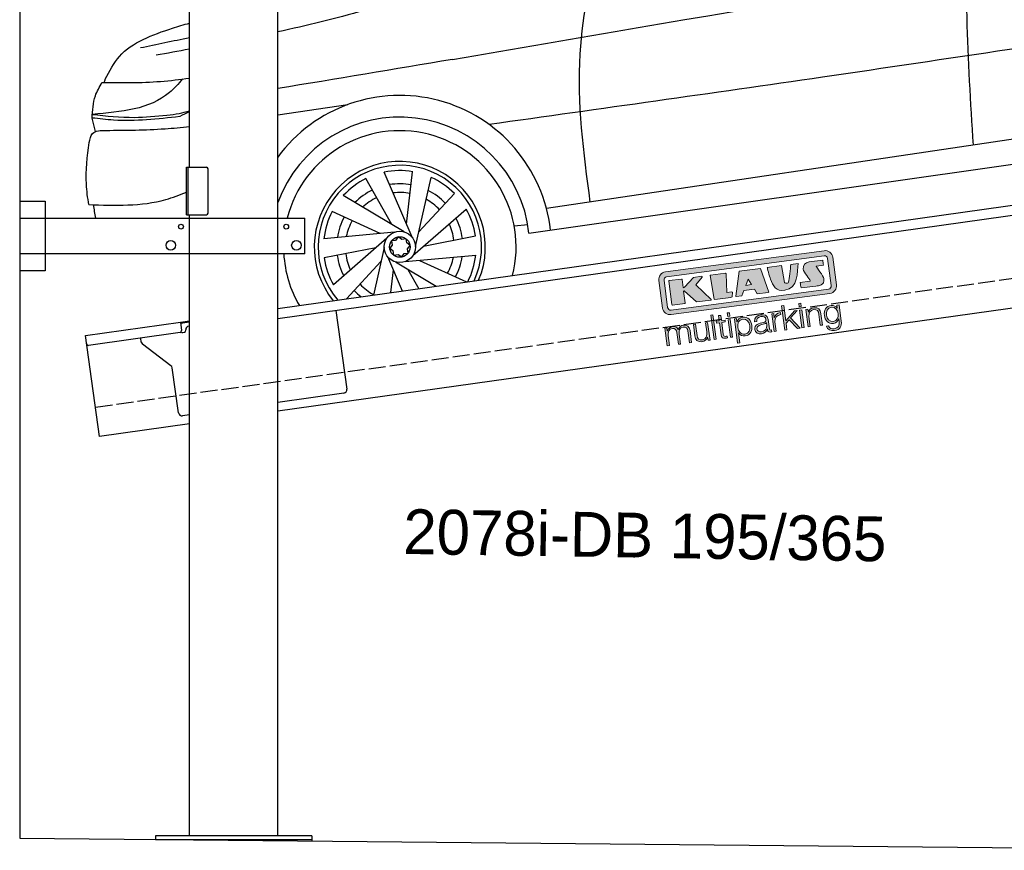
# Model space of a CAD drawing. Extents: x 524 to 6324, y 115 to 5890.
# Tile 1 of 3: x 524 to 3424, y 254 to 2701. Entities that reach past the tile are written whole.
import ezdxf

# ---------------------------------------------------------------- set-up
doc = ezdxf.new("R2010")
doc.units = 0
doc.header["$LTSCALE"] = 10
doc.header["$MEASUREMENT"] = 0
doc.linetypes.add('GEN3', pattern=[6.25, 5, -1.25])
doc.layers.get('0').update_dxf_attribs({"linetype": 'CONTINUOUS'})
doc.layers.add('3', color=6, linetype='GEN3')
doc.layers.add('CAR', color=1, linetype='CONTINUOUS')
doc.layers.add('AM_0', color=7, linetype='CONTINUOUS', lineweight=30)
doc.layers.add('Logo', color=7, linetype='CONTINUOUS', lineweight=25)

# ---------------------------------------------------------------- blocks, each defined once
blk = doc.blocks.new('KLAUS')
at = {"layer": 'Logo'}
h = blk.add_hatch(color=8, dxfattribs=at)
h.dxf.hatch_style = 2
edge = h.paths.add_edge_path()
edge.add_spline(control_points=[(3.6, 29.09), (2.88, 29.09), (2.3, 28.51), (2.3, 27.8), (2.3, 27.8), (2.3, 16.11), (2.3, 16.11), (2.3, 15.39), (2.88, 14.81), (3.6, 14.81), (3.6, 14.81), (71.16, 14.81), (71.16, 14.81), (71.88, 14.81), (72.46, 15.39), (72.46, 16.11), (72.46, 16.11), (72.46, 27.8), (72.46, 27.8), (72.46, 28.51), (71.88, 29.09), (71.16, 29.09), (71.16, 29.09), (3.6, 29.09), (3.6, 29.09), (3.6, 29.09), (3.6, 29.09), (3.6, 29.09)], knot_values=[0, 0, 0, 0, 1, 1, 1, 2, 2, 2, 3, 3, 3, 4, 4, 4, 5, 5, 5, 6, 6, 6, 7, 7, 7, 8, 8, 8, 9, 9, 9, 9], degree=3, periodic=0)
edge = h.paths.add_edge_path()
edge.add_spline(control_points=[(3.35, 31.23), (3.35, 31.23), (71.47, 31.23), (71.47, 31.23), (73.26, 31.23), (74.71, 29.77), (74.71, 27.99), (74.71, 27.99), (74.71, 16.17), (74.71, 16.17), (74.71, 14.38), (73.26, 12.93), (71.47, 12.93), (71.47, 12.93), (3.35, 12.93), (3.35, 12.93), (1.56, 12.93), (0.11, 14.38), (0.11, 16.17), (0.11, 16.17), (0.11, 27.99), (0.11, 27.99), (0.11, 29.77), (1.56, 31.23), (3.35, 31.23), (3.35, 31.23), (3.35, 31.23), (3.35, 31.23)], knot_values=[0, 0, 0, 0, 1, 1, 1, 2, 2, 2, 3, 3, 3, 4, 4, 4, 5, 5, 5, 6, 6, 6, 7, 7, 7, 8, 8, 8, 9, 9, 9, 9], degree=3, periodic=0)
h = blk.add_hatch(color=8, dxfattribs=at)
h.dxf.hatch_style = 2
edge = h.paths.add_edge_path()
edge.add_spline(control_points=[(4.5, 27.33), (4.5, 27.33), (9.7, 27.33), (9.7, 27.33), (9.84, 27.33), (9.96, 27.22), (9.96, 27.08), (9.96, 27.08), (9.96, 23.69), (9.96, 23.69), (9.96, 23.69), (9.94, 23.64), (10.04, 23.59), (10.14, 23.53), (10.2, 23.57), (10.2, 23.57), (10.2, 23.57), (10.51, 23.75), (10.51, 23.75), (10.51, 23.75), (14.94, 27.33), (14.94, 27.33), (14.94, 27.33), (18.41, 27.33), (18.41, 27.33), (18.41, 27.33), (18.49, 27.33), (18.56, 27.2), (18.65, 27.04), (18.53, 26.91), (18.53, 26.91), (18.53, 26.91), (15.49, 24.11), (15.49, 24.11), (15.49, 24.11), (21.14, 17.06), (21.14, 17.06), (21.14, 17.06), (21.13, 16.91), (21.13, 16.91), (21.08, 16.84), (20.99, 16.82), (20.99, 16.82), (20.99, 16.82), (14.7, 16.82), (14.7, 16.82), (14.7, 16.82), (10.26, 22.17), (10.26, 22.17), (10.26, 22.17), (10.19, 22.24), (10.08, 22.21), (9.97, 22.18), (9.96, 22.11), (9.96, 22.11), (9.96, 22.11), (9.96, 17.08), (9.96, 17.08), (9.96, 16.94), (9.84, 16.82), (9.7, 16.82), (9.7, 16.82), (4.5, 16.82), (4.5, 16.82), (4.36, 16.82), (4.25, 16.94), (4.25, 17.08), (4.25, 17.08), (4.25, 27.08), (4.25, 27.08), (4.25, 27.22), (4.36, 27.33), (4.5, 27.33), (4.5, 27.33), (4.5, 27.33), (4.5, 27.33)], knot_values=[0, 0, 0, 0, 1, 1, 1, 2, 2, 2, 3, 3, 3, 4, 4, 4, 5, 5, 5, 6, 6, 6, 7, 7, 7, 8, 8, 8, 9, 9, 9, 10, 10, 10, 11, 11, 11, 12, 12, 12, 13, 13, 13, 14, 14, 14, 15, 15, 15, 16, 16, 16, 17, 17, 17, 18, 18, 18, 19, 19, 19, 20, 20, 20, 21, 21, 21, 22, 22, 22, 23, 23, 23, 24, 24, 24, 25, 25, 25, 25], degree=3, periodic=0)
h = blk.add_hatch(color=8, dxfattribs=at)
h.dxf.hatch_style = 2
h.paths.add_polyline_path([(22.42, 17.06), (21.97, 27.15), (22.24, 27.33), (28.55, 27.33), (28.86, 26.97), (28.01, 19.08), (30.26, 19.07), (30.44, 18.95), (30.08, 16.95), (29.49, 16.82), (22.6, 16.82)])
h = blk.add_hatch(color=8, dxfattribs=at)
h.paths.add_polyline_path([(36.52, 21.01), (38.93, 21.01), (37.87, 23.57)])
h.paths.add_polyline_path([(34.52, 27.33), (43.65, 27.33), (45.76, 16.94), (45.57, 16.82), (40.83, 16.82), (39.89, 18.95), (35.42, 18.95), (34.27, 16.82), (31.78, 16.82), (31.66, 17)])
h = blk.add_hatch(color=8, dxfattribs=at)
h.dxf.hatch_style = 2
edge = h.paths.add_edge_path()
edge.add_spline(control_points=[(52.69, 27.32), (52.69, 27.32), (52.88, 20.14), (52.88, 20.14), (53.01, 19.89), (53.2, 19.77), (53.43, 19.71), (53.91, 19.59), (54.43, 19.57), (54.64, 20.03), (55.23, 21.34), (56.27, 25.45), (56.6, 27.33), (56.6, 27.33), (59.77, 27.33), (59.77, 27.33), (58.77, 23.9), (58.56, 16.82), (52.63, 16.76), (48.72, 16.72), (48.01, 19.35), (47.27, 22.24), (46.89, 23.68), (46.54, 27.33), (46.54, 27.33), (46.54, 27.33), (52.69, 27.32), (52.69, 27.32), (52.69, 27.32), (52.69, 27.32), (52.69, 27.32)], knot_values=[0, 0, 0, 0, 1, 1, 1, 2, 2, 2, 3, 3, 3, 4, 4, 4, 5, 5, 5, 6, 6, 6, 7, 7, 7, 8, 8, 8, 9, 9, 9, 10, 10, 10, 10], degree=3, periodic=0)
h = blk.add_hatch(color=8, dxfattribs=at)
h.dxf.hatch_style = 2
edge = h.paths.add_edge_path()
edge.add_spline(control_points=[(64.46, 27.33), (64.46, 27.33), (70.31, 27.33), (70.31, 27.33), (70.31, 26.52), (70.31, 26.02), (70.31, 25.12), (70.31, 25.12), (67.3, 25.12), (67.3, 25.12), (67.24, 25.04), (67.25, 25.11), (67.25, 24.91), (67.25, 24.88), (69.73, 20.38), (69.73, 19.57), (69.73, 16.4), (67.22, 16.81), (65.9, 16.82), (65.9, 16.82), (59.59, 16.82), (59.59, 16.82), (59.59, 17.76), (59.59, 18.23), (59.59, 19.14), (59.59, 19.14), (63.75, 19.14), (63.75, 19.14), (63.82, 19.22), (63.81, 19.11), (63.81, 19.31), (63.81, 20.32), (61.58, 23.06), (61.58, 24.63), (61.58, 26.33), (62.83, 27.34), (64.46, 27.33), (64.46, 27.33), (64.46, 27.33), (64.46, 27.33)], knot_values=[0, 0, 0, 0, 1, 1, 1, 2, 2, 2, 3, 3, 3, 4, 4, 4, 5, 5, 5, 6, 6, 6, 7, 7, 7, 8, 8, 8, 9, 9, 9, 10, 10, 10, 11, 11, 11, 12, 12, 12, 13, 13, 13, 13], degree=3, periodic=0)
h = blk.add_hatch(color=30, dxfattribs=at)
h.dxf.hatch_style = 2
h.paths.add_polyline_path([(20.07, 0), (20.99, 0), (20.99, 10.45), (20.07, 10.45)])
h = blk.add_hatch(color=30, dxfattribs=at)
h.dxf.hatch_style = 2
edge = h.paths.add_edge_path()
edge.add_spline(control_points=[(24.22, 9.82), (24.22, 9.82), (23.3, 9.82), (23.3, 9.82), (23.3, 9.82), (23.3, 7.55), (23.3, 7.55), (23.3, 7.55), (21.98, 7.55), (21.98, 7.55), (21.98, 7.55), (21.98, 6.78), (21.98, 6.78), (21.98, 6.78), (23.3, 6.78), (23.3, 6.78), (23.3, 6.78), (23.3, 1.61), (23.3, 1.61), (23.28, 0.32), (23.71, -0.09), (24.94, -0.09), (25.22, -0.09), (25.48, -0.06), (25.76, -0.06), (25.76, -0.06), (25.76, 0.73), (25.76, 0.73), (25.5, 0.7), (25.23, 0.69), (24.97, 0.69), (24.31, 0.73), (24.22, 1.08), (24.22, 1.68), (24.22, 1.68), (24.22, 6.78), (24.22, 6.78), (24.22, 6.78), (25.76, 6.78), (25.76, 6.78), (25.76, 6.78), (25.76, 7.55), (25.76, 7.55), (25.76, 7.55), (24.22, 7.55), (24.22, 7.55), (24.22, 7.55), (24.22, 9.82), (24.22, 9.82), (24.22, 9.82), (24.22, 9.82), (24.22, 9.82)], knot_values=[0, 0, 0, 0, 1, 1, 1, 2, 2, 2, 3, 3, 3, 4, 4, 4, 5, 5, 5, 6, 6, 6, 7, 7, 7, 8, 8, 8, 9, 9, 9, 10, 10, 10, 11, 11, 11, 12, 12, 12, 13, 13, 13, 14, 14, 14, 15, 15, 15, 16, 16, 16, 17, 17, 17, 17], degree=3, periodic=0)
h = blk.add_hatch(color=30, dxfattribs=at)
h.paths.add_polyline_path([(27.1, 0), (28.03, 0), (28.03, 7.55), (27.1, 7.55)])
h.paths.add_polyline_path([(27.1, 8.98), (28.03, 8.98), (28.03, 10.45), (27.1, 10.45)])
h = blk.add_hatch(color=30, dxfattribs=at)
h.dxf.hatch_style = 2
h.paths.add_polyline_path([(50.4, 0), (51.32, 0), (51.32, 2.87), (52.82, 4.11), (55.8, 0), (56.96, 0), (53.52, 4.76), (56.74, 7.55), (55.51, 7.55), (51.32, 3.89), (51.32, 10.45), (50.4, 10.45)])
h = blk.add_hatch(color=30, dxfattribs=at)
h.paths.add_polyline_path([(57.74, 0), (58.66, 0), (58.66, 7.55), (57.74, 7.55)])
h.paths.add_polyline_path([(57.74, 8.98), (58.66, 8.98), (58.66, 10.45), (57.74, 10.45)])
h = blk.add_hatch(color=30, dxfattribs=at)
h.dxf.hatch_style = 2
edge = h.paths.add_edge_path()
edge.add_spline(control_points=[(0, 0), (0, 0), (0.92, 0), (0.92, 0), (0.92, 0), (0.92, 4.22), (0.92, 4.22), (0.94, 5.8), (1.58, 7), (3.18, 7), (4.35, 7), (4.77, 6.15), (4.76, 5.12), (4.76, 5.12), (4.76, 0), (4.76, 0), (4.76, 0), (5.68, 0), (5.68, 0), (5.68, 0), (5.68, 4.27), (5.68, 4.27), (5.68, 5.68), (6.14, 7), (7.73, 7), (9.05, 7), (9.52, 6.32), (9.52, 5.08), (9.52, 5.08), (9.52, 0), (9.52, 0), (9.52, 0), (10.44, 0), (10.44, 0), (10.44, 0), (10.44, 5.12), (10.44, 5.12), (10.44, 6.91), (9.59, 7.77), (7.94, 7.77), (6.94, 7.77), (5.99, 7.29), (5.54, 6.3), (5.26, 7.29), (4.36, 7.77), (3.37, 7.77), (2.17, 7.77), (1.38, 7.19), (0.89, 6.28), (0.89, 6.28), (0.85, 6.28), (0.85, 6.28), (0.85, 6.28), (0.85, 7.55), (0.85, 7.55), (0.85, 7.55), (0, 7.55), (0, 7.55), (0, 7.55), (0, 0), (0, 0), (0, 0), (0, 0), (0, 0)], knot_values=[0, 0, 0, 0, 1, 1, 1, 2, 2, 2, 3, 3, 3, 4, 4, 4, 5, 5, 5, 6, 6, 6, 7, 7, 7, 8, 8, 8, 9, 9, 9, 10, 10, 10, 11, 11, 11, 12, 12, 12, 13, 13, 13, 14, 14, 14, 15, 15, 15, 16, 16, 16, 17, 17, 17, 18, 18, 18, 19, 19, 19, 20, 20, 20, 21, 21, 21, 21], degree=3, periodic=0)
h = blk.add_hatch(color=30, dxfattribs=at)
h.dxf.hatch_style = 2
edge = h.paths.add_edge_path()
edge.add_spline(control_points=[(18.31, 7.55), (18.31, 7.55), (17.39, 7.55), (17.39, 7.55), (17.39, 7.55), (17.39, 3.59), (17.39, 3.59), (17.39, 2.05), (16.7, 0.56), (15.12, 0.56), (13.66, 0.56), (13.15, 1.27), (13.1, 2.64), (13.1, 2.64), (13.1, 7.55), (13.1, 7.55), (13.1, 7.55), (12.18, 7.55), (12.18, 7.55), (12.18, 7.55), (12.18, 2.65), (12.18, 2.65), (12.18, 0.89), (12.93, -0.22), (14.83, -0.22), (15.96, -0.22), (16.95, 0.35), (17.44, 1.36), (17.44, 1.36), (17.47, 1.36), (17.47, 1.36), (17.47, 1.36), (17.47, 0), (17.47, 0), (17.47, 0), (18.31, 0), (18.31, 0), (18.31, 0), (18.31, 7.55), (18.31, 7.55), (18.31, 7.55), (18.31, 7.55), (18.31, 7.55)], knot_values=[0, 0, 0, 0, 1, 1, 1, 2, 2, 2, 3, 3, 3, 4, 4, 4, 5, 5, 5, 6, 6, 6, 7, 7, 7, 8, 8, 8, 9, 9, 9, 10, 10, 10, 11, 11, 11, 12, 12, 12, 13, 13, 13, 14, 14, 14, 14], degree=3, periodic=0)
h = blk.add_hatch(color=30, dxfattribs=at)
edge = h.paths.add_edge_path()
edge.add_spline(control_points=[(35.84, 3.78), (35.84, 2.21), (35.12, 0.56), (33.37, 0.56), (31.4, 0.56), (30.72, 2.21), (30.72, 3.78), (30.72, 5.49), (31.33, 7), (33.37, 7), (35.12, 7), (35.84, 5.34), (35.84, 3.78), (35.84, 3.78), (35.84, 3.78), (35.84, 3.78)], knot_values=[0, 0, 0, 0, 1, 1, 1, 2, 2, 2, 3, 3, 3, 4, 4, 4, 5, 5, 5, 5], degree=3, periodic=0)
edge = h.paths.add_edge_path()
edge.add_spline(control_points=[(29.79, -2.8), (29.79, -2.8), (30.72, -2.8), (30.72, -2.8), (30.72, -2.8), (30.72, 1.43), (30.72, 1.43), (30.72, 1.43), (30.74, 1.43), (30.74, 1.43), (31.14, 0.35), (32.24, -0.22), (33.37, -0.22), (35.66, -0.22), (36.76, 1.64), (36.76, 3.78), (36.76, 5.91), (35.66, 7.77), (33.37, 7.77), (32.15, 7.77), (31.1, 7.14), (30.67, 6.12), (30.67, 6.12), (30.64, 6.12), (30.64, 6.12), (30.64, 6.12), (30.64, 7.55), (30.64, 7.55), (30.64, 7.55), (29.79, 7.55), (29.79, 7.55), (29.79, 7.55), (29.79, -2.8), (29.79, -2.8), (29.79, -2.8), (29.79, -2.8), (29.79, -2.8)], knot_values=[0, 0, 0, 0, 1, 1, 1, 2, 2, 2, 3, 3, 3, 4, 4, 4, 5, 5, 5, 6, 6, 6, 7, 7, 7, 8, 8, 8, 9, 9, 9, 10, 10, 10, 11, 11, 11, 12, 12, 12, 12], degree=3, periodic=0)
h = blk.add_hatch(color=30, dxfattribs=at)
edge = h.paths.add_edge_path()
edge.add_spline(control_points=[(43.03, 2.93), (43.04, 1.45), (41.8, 0.56), (40.39, 0.56), (39.53, 0.56), (38.71, 1.13), (38.71, 2.05), (38.71, 3.53), (40.66, 3.51), (42.22, 3.79), (42.47, 3.84), (42.88, 3.91), (43, 4.13), (43, 4.13), (43.03, 4.13), (43.03, 4.13), (43.03, 4.13), (43.03, 2.93), (43.03, 2.93), (43.03, 2.93), (43.03, 2.93), (43.03, 2.93)], knot_values=[0, 0, 0, 0, 1, 1, 1, 2, 2, 2, 3, 3, 3, 4, 4, 4, 5, 5, 5, 6, 6, 6, 7, 7, 7, 7], degree=3, periodic=0)
edge = h.paths.add_edge_path()
edge.add_spline(control_points=[(39.03, 5.24), (39.06, 6.47), (39.91, 7), (41.05, 7), (42.14, 7), (43.03, 6.69), (43.03, 5.45), (43.03, 4.61), (42.6, 4.51), (41.84, 4.42), (39.85, 4.19), (37.79, 4.11), (37.79, 1.99), (37.79, 0.47), (38.93, -0.22), (40.32, -0.22), (41.77, -0.22), (42.43, 0.34), (43.07, 1.32), (43.07, 1.32), (43.1, 1.32), (43.1, 1.32), (43.1, 0.53), (43.25, 0), (44.19, 0), (44.43, 0), (44.58, 0.01), (44.79, 0.06), (44.79, 0.06), (44.79, 0.83), (44.79, 0.83), (44.71, 0.81), (44.6, 0.78), (44.49, 0.78), (44.13, 0.78), (43.95, 0.98), (43.95, 1.33), (43.95, 1.33), (43.95, 5.34), (43.95, 5.34), (43.95, 7.36), (42.5, 7.77), (41.17, 7.77), (39.44, 7.77), (38.2, 7.01), (38.11, 5.24), (38.11, 5.24), (39.03, 5.24), (39.03, 5.24), (39.03, 5.24), (39.03, 5.24), (39.03, 5.24)], knot_values=[0, 0, 0, 0, 1, 1, 1, 2, 2, 2, 3, 3, 3, 4, 4, 4, 5, 5, 5, 6, 6, 6, 7, 7, 7, 8, 8, 8, 9, 9, 9, 10, 10, 10, 11, 11, 11, 12, 12, 12, 13, 13, 13, 14, 14, 14, 15, 15, 15, 16, 16, 16, 17, 17, 17, 17], degree=3, periodic=0)
h = blk.add_hatch(color=30, dxfattribs=at)
h.dxf.hatch_style = 2
edge = h.paths.add_edge_path()
edge.add_spline(control_points=[(45.79, 0), (45.79, 0), (46.71, 0), (46.71, 0), (46.71, 0), (46.71, 4.03), (46.71, 4.03), (46.71, 5.59), (47.85, 6.82), (49.52, 6.73), (49.52, 6.73), (49.52, 7.66), (49.52, 7.66), (48.16, 7.72), (47.14, 7), (46.67, 5.78), (46.67, 5.78), (46.64, 5.78), (46.64, 5.78), (46.64, 5.78), (46.64, 7.55), (46.64, 7.55), (46.64, 7.55), (45.79, 7.55), (45.79, 7.55), (45.79, 7.55), (45.79, 0), (45.79, 0), (45.79, 0), (45.79, 0), (45.79, 0)], knot_values=[0, 0, 0, 0, 1, 1, 1, 2, 2, 2, 3, 3, 3, 4, 4, 4, 5, 5, 5, 6, 6, 6, 7, 7, 7, 8, 8, 8, 9, 9, 9, 10, 10, 10, 10], degree=3, periodic=0)
h = blk.add_hatch(color=30, dxfattribs=at)
h.dxf.hatch_style = 2
edge = h.paths.add_edge_path()
edge.add_spline(control_points=[(60.41, 0), (60.41, 0), (61.33, 0), (61.33, 0), (61.33, 0), (61.33, 4.41), (61.33, 4.41), (61.36, 5.89), (62.24, 7), (63.7, 7), (65.2, 7), (65.62, 6.02), (65.62, 4.71), (65.62, 4.71), (65.62, 0), (65.62, 0), (65.62, 0), (66.54, 0), (66.54, 0), (66.54, 0), (66.54, 4.86), (66.54, 4.86), (66.54, 6.66), (65.9, 7.77), (63.78, 7.77), (62.71, 7.77), (61.7, 7.16), (61.36, 6.25), (61.36, 6.25), (61.33, 6.25), (61.33, 6.25), (61.33, 6.25), (61.33, 7.55), (61.33, 7.55), (61.33, 7.55), (60.41, 7.55), (60.41, 7.55), (60.41, 7.55), (60.41, 0), (60.41, 0), (60.41, 0), (60.41, 0), (60.41, 0)], knot_values=[0, 0, 0, 0, 1, 1, 1, 2, 2, 2, 3, 3, 3, 4, 4, 4, 5, 5, 5, 6, 6, 6, 7, 7, 7, 8, 8, 8, 9, 9, 9, 10, 10, 10, 11, 11, 11, 12, 12, 12, 13, 13, 13, 14, 14, 14, 14], degree=3, periodic=0)
h = blk.add_hatch(color=30, dxfattribs=at)
edge = h.paths.add_edge_path()
edge.add_spline(control_points=[(71.32, 0.86), (69.62, 0.86), (68.83, 2.34), (68.83, 3.86), (68.83, 5.43), (69.56, 7), (71.32, 7), (73.06, 7), (73.75, 5.34), (73.75, 3.86), (73.75, 2.33), (72.91, 0.86), (71.32, 0.86), (71.32, 0.86), (71.32, 0.86), (71.32, 0.86)], knot_values=[0, 0, 0, 0, 1, 1, 1, 2, 2, 2, 3, 3, 3, 4, 4, 4, 5, 5, 5, 5], degree=3, periodic=0)
edge = h.paths.add_edge_path()
edge.add_spline(control_points=[(74.67, 7.55), (74.67, 7.55), (73.75, 7.55), (73.75, 7.55), (73.75, 7.55), (73.75, 6.25), (73.75, 6.25), (73.75, 6.25), (73.72, 6.25), (73.72, 6.25), (73.35, 7.09), (72.41, 7.77), (71.32, 7.77), (69.13, 7.77), (67.9, 6.05), (67.9, 3.97), (67.9, 1.82), (68.9, 0.09), (71.32, 0.09), (72.4, 0.09), (73.29, 0.72), (73.72, 1.64), (73.72, 1.64), (73.75, 1.64), (73.75, 1.64), (73.75, 1.64), (73.75, 0.61), (73.75, 0.61), (73.75, -1.23), (73.01, -2.24), (71.32, -2.24), (70.29, -2.24), (69.31, -1.85), (69.1, -0.73), (69.1, -0.73), (68.18, -0.73), (68.18, -0.73), (68.31, -2.34), (69.81, -3.02), (71.32, -3.02), (73.79, -3.02), (74.65, -1.64), (74.67, 0.61), (74.67, 0.61), (74.67, 7.55), (74.67, 7.55), (74.67, 7.55), (74.67, 7.55), (74.67, 7.55)], knot_values=[0, 0, 0, 0, 1, 1, 1, 2, 2, 2, 3, 3, 3, 4, 4, 4, 5, 5, 5, 6, 6, 6, 7, 7, 7, 8, 8, 8, 9, 9, 9, 10, 10, 10, 11, 11, 11, 12, 12, 12, 13, 13, 13, 14, 14, 14, 15, 15, 15, 16, 16, 16, 16], degree=3, periodic=0)
at = {"layer": 'Logo', "lineweight": 0}
for points in [[(22.42, 17.06), (21.97, 27.15), (22.24, 27.33), (28.55, 27.33), (28.86, 26.97), (28.01, 19.08), (30.26, 19.07), (30.44, 18.95), (30.08, 16.95), (29.49, 16.82), (22.6, 16.82), (22.42, 17.06), (22.42, 17.06)], [(34.52, 27.33), (43.65, 27.33), (45.76, 16.94), (45.57, 16.82), (40.83, 16.82), (39.89, 18.95), (35.42, 18.95), (34.27, 16.82), (31.78, 16.82), (31.66, 17), (34.52, 27.33), (34.52, 27.33)], [(36.52, 21.01), (38.93, 21.01), (37.87, 23.57), (36.52, 21.01), (36.52, 21.01)], [(20.07, 0), (20.99, 0), (20.99, 10.45), (20.07, 10.45), (20.07, 0), (20.07, 0)], [(27.1, 8.98), (28.03, 8.98), (28.03, 10.45), (27.1, 10.45), (27.1, 8.98), (27.1, 8.98)], [(50.4, 0), (51.32, 0), (51.32, 2.87), (52.82, 4.11), (55.8, 0), (56.96, 0), (53.52, 4.76), (56.74, 7.55), (55.51, 7.55), (51.32, 3.89), (51.32, 10.45), (50.4, 10.45), (50.4, 0), (50.4, 0)], [(57.74, 8.98), (58.66, 8.98), (58.66, 10.45), (57.74, 10.45), (57.74, 8.98), (57.74, 8.98)], [(27.1, 0), (28.03, 0), (28.03, 7.55), (27.1, 7.55), (27.1, 0), (27.1, 0)], [(57.74, 0), (58.66, 0), (58.66, 7.55), (57.74, 7.55), (57.74, 0), (57.74, 0)]]:
    blk.add_lwpolyline(points, dxfattribs=at)
for points, knots in [([(3.35, 31.23), (3.35, 31.23), (71.47, 31.23), (71.47, 31.23), (73.26, 31.23), (74.71, 29.77), (74.71, 27.99), (74.71, 27.99), (74.71, 16.17), (74.71, 16.17), (74.71, 14.38), (73.26, 12.93), (71.47, 12.93), (71.47, 12.93), (3.35, 12.93), (3.35, 12.93), (1.56, 12.93), (0.11, 14.38), (0.11, 16.17), (0.11, 16.17), (0.11, 27.99), (0.11, 27.99), (0.11, 29.77), (1.56, 31.23), (3.35, 31.23), (3.35, 31.23), (3.35, 31.23), (3.35, 31.23)], [0, 0, 0, 0, 1, 1, 1, 2, 2, 2, 3, 3, 3, 4, 4, 4, 5, 5, 5, 6, 6, 6, 7, 7, 7, 8, 8, 8, 9, 9, 9, 9]), ([(3.6, 29.09), (2.88, 29.09), (2.3, 28.51), (2.3, 27.8), (2.3, 27.8), (2.3, 16.11), (2.3, 16.11), (2.3, 15.39), (2.88, 14.81), (3.6, 14.81), (3.6, 14.81), (71.16, 14.81), (71.16, 14.81), (71.88, 14.81), (72.46, 15.39), (72.46, 16.11), (72.46, 16.11), (72.46, 27.8), (72.46, 27.8), (72.46, 28.51), (71.88, 29.09), (71.16, 29.09), (71.16, 29.09), (3.6, 29.09), (3.6, 29.09), (3.6, 29.09), (3.6, 29.09), (3.6, 29.09)], [0, 0, 0, 0, 1, 1, 1, 2, 2, 2, 3, 3, 3, 4, 4, 4, 5, 5, 5, 6, 6, 6, 7, 7, 7, 8, 8, 8, 9, 9, 9, 9]), ([(4.5, 27.33), (4.5, 27.33), (9.7, 27.33), (9.7, 27.33), (9.84, 27.33), (9.96, 27.22), (9.96, 27.08), (9.96, 27.08), (9.96, 23.69), (9.96, 23.69), (9.96, 23.69), (9.94, 23.64), (10.04, 23.59), (10.14, 23.53), (10.2, 23.57), (10.2, 23.57), (10.2, 23.57), (10.51, 23.75), (10.51, 23.75), (10.51, 23.75), (14.94, 27.33), (14.94, 27.33), (14.94, 27.33), (18.41, 27.33), (18.41, 27.33), (18.41, 27.33), (18.49, 27.33), (18.56, 27.2), (18.65, 27.04), (18.53, 26.91), (18.53, 26.91), (18.53, 26.91), (15.49, 24.11), (15.49, 24.11), (15.49, 24.11), (21.14, 17.06), (21.14, 17.06), (21.14, 17.06), (21.13, 16.91), (21.13, 16.91), (21.08, 16.84), (20.99, 16.82), (20.99, 16.82), (20.99, 16.82), (14.7, 16.82), (14.7, 16.82), (14.7, 16.82), (10.26, 22.17), (10.26, 22.17), (10.26, 22.17), (10.19, 22.24), (10.08, 22.21), (9.97, 22.18), (9.96, 22.11), (9.96, 22.11), (9.96, 22.11), (9.96, 17.08), (9.96, 17.08), (9.96, 16.94), (9.84, 16.82), (9.7, 16.82), (9.7, 16.82), (4.5, 16.82), (4.5, 16.82), (4.36, 16.82), (4.25, 16.94), (4.25, 17.08), (4.25, 17.08), (4.25, 27.08), (4.25, 27.08), (4.25, 27.22), (4.36, 27.33), (4.5, 27.33), (4.5, 27.33), (4.5, 27.33), (4.5, 27.33)], [0, 0, 0, 0, 1, 1, 1, 2, 2, 2, 3, 3, 3, 4, 4, 4, 5, 5, 5, 6, 6, 6, 7, 7, 7, 8, 8, 8, 9, 9, 9, 10, 10, 10, 11, 11, 11, 12, 12, 12, 13, 13, 13, 14, 14, 14, 15, 15, 15, 16, 16, 16, 17, 17, 17, 18, 18, 18, 19, 19, 19, 20, 20, 20, 21, 21, 21, 22, 22, 22, 23, 23, 23, 24, 24, 24, 25, 25, 25, 25]), ([(52.69, 27.32), (52.69, 27.32), (52.88, 20.14), (52.88, 20.14), (53.01, 19.89), (53.2, 19.77), (53.43, 19.71), (53.91, 19.59), (54.43, 19.57), (54.64, 20.03), (55.23, 21.34), (56.27, 25.45), (56.6, 27.33), (56.6, 27.33), (59.77, 27.33), (59.77, 27.33), (58.77, 23.9), (58.56, 16.82), (52.63, 16.76), (48.72, 16.72), (48.01, 19.35), (47.27, 22.24), (46.89, 23.68), (46.54, 27.33), (46.54, 27.33), (46.54, 27.33), (52.69, 27.32), (52.69, 27.32), (52.69, 27.32), (52.69, 27.32), (52.69, 27.32)], [0, 0, 0, 0, 1, 1, 1, 2, 2, 2, 3, 3, 3, 4, 4, 4, 5, 5, 5, 6, 6, 6, 7, 7, 7, 8, 8, 8, 9, 9, 9, 10, 10, 10, 10]), ([(64.46, 27.33), (64.46, 27.33), (70.31, 27.33), (70.31, 27.33), (70.31, 26.52), (70.31, 26.02), (70.31, 25.12), (70.31, 25.12), (67.3, 25.12), (67.3, 25.12), (67.24, 25.04), (67.25, 25.11), (67.25, 24.91), (67.25, 24.88), (69.73, 20.38), (69.73, 19.57), (69.73, 16.4), (67.22, 16.81), (65.9, 16.82), (65.9, 16.82), (59.59, 16.82), (59.59, 16.82), (59.59, 17.76), (59.59, 18.23), (59.59, 19.14), (59.59, 19.14), (63.75, 19.14), (63.75, 19.14), (63.82, 19.22), (63.81, 19.11), (63.81, 19.31), (63.81, 20.32), (61.58, 23.06), (61.58, 24.63), (61.58, 26.33), (62.83, 27.34), (64.46, 27.33), (64.46, 27.33), (64.46, 27.33), (64.46, 27.33)], [0, 0, 0, 0, 1, 1, 1, 2, 2, 2, 3, 3, 3, 4, 4, 4, 5, 5, 5, 6, 6, 6, 7, 7, 7, 8, 8, 8, 9, 9, 9, 10, 10, 10, 11, 11, 11, 12, 12, 12, 13, 13, 13, 13]), ([(24.22, 9.82), (24.22, 9.82), (23.3, 9.82), (23.3, 9.82), (23.3, 9.82), (23.3, 7.55), (23.3, 7.55), (23.3, 7.55), (21.98, 7.55), (21.98, 7.55), (21.98, 7.55), (21.98, 6.78), (21.98, 6.78), (21.98, 6.78), (23.3, 6.78), (23.3, 6.78), (23.3, 6.78), (23.3, 1.61), (23.3, 1.61), (23.28, 0.32), (23.71, -0.09), (24.94, -0.09), (25.22, -0.09), (25.48, -0.06), (25.76, -0.06), (25.76, -0.06), (25.76, 0.73), (25.76, 0.73), (25.5, 0.7), (25.23, 0.69), (24.97, 0.69), (24.31, 0.73), (24.22, 1.08), (24.22, 1.68), (24.22, 1.68), (24.22, 6.78), (24.22, 6.78), (24.22, 6.78), (25.76, 6.78), (25.76, 6.78), (25.76, 6.78), (25.76, 7.55), (25.76, 7.55), (25.76, 7.55), (24.22, 7.55), (24.22, 7.55), (24.22, 7.55), (24.22, 9.82), (24.22, 9.82), (24.22, 9.82), (24.22, 9.82), (24.22, 9.82)], [0, 0, 0, 0, 1, 1, 1, 2, 2, 2, 3, 3, 3, 4, 4, 4, 5, 5, 5, 6, 6, 6, 7, 7, 7, 8, 8, 8, 9, 9, 9, 10, 10, 10, 11, 11, 11, 12, 12, 12, 13, 13, 13, 14, 14, 14, 15, 15, 15, 16, 16, 16, 17, 17, 17, 17]), ([(0, 0), (0, 0), (0.92, 0), (0.92, 0), (0.92, 0), (0.92, 4.22), (0.92, 4.22), (0.94, 5.8), (1.58, 7), (3.18, 7), (4.35, 7), (4.77, 6.15), (4.76, 5.12), (4.76, 5.12), (4.76, 0), (4.76, 0), (4.76, 0), (5.68, 0), (5.68, 0), (5.68, 0), (5.68, 4.27), (5.68, 4.27), (5.68, 5.68), (6.14, 7), (7.73, 7), (9.05, 7), (9.52, 6.32), (9.52, 5.08), (9.52, 5.08), (9.52, 0), (9.52, 0), (9.52, 0), (10.44, 0), (10.44, 0), (10.44, 0), (10.44, 5.12), (10.44, 5.12), (10.44, 6.91), (9.59, 7.77), (7.94, 7.77), (6.94, 7.77), (5.99, 7.29), (5.54, 6.3), (5.26, 7.29), (4.36, 7.77), (3.37, 7.77), (2.17, 7.77), (1.38, 7.19), (0.89, 6.28), (0.89, 6.28), (0.85, 6.28), (0.85, 6.28), (0.85, 6.28), (0.85, 7.55), (0.85, 7.55), (0.85, 7.55), (0, 7.55), (0, 7.55), (0, 7.55), (0, 0), (0, 0), (0, 0), (0, 0), (0, 0)], [0, 0, 0, 0, 1, 1, 1, 2, 2, 2, 3, 3, 3, 4, 4, 4, 5, 5, 5, 6, 6, 6, 7, 7, 7, 8, 8, 8, 9, 9, 9, 10, 10, 10, 11, 11, 11, 12, 12, 12, 13, 13, 13, 14, 14, 14, 15, 15, 15, 16, 16, 16, 17, 17, 17, 18, 18, 18, 19, 19, 19, 20, 20, 20, 21, 21, 21, 21]), ([(18.31, 7.55), (18.31, 7.55), (17.39, 7.55), (17.39, 7.55), (17.39, 7.55), (17.39, 3.59), (17.39, 3.59), (17.39, 2.05), (16.7, 0.56), (15.12, 0.56), (13.66, 0.56), (13.15, 1.27), (13.1, 2.64), (13.1, 2.64), (13.1, 7.55), (13.1, 7.55), (13.1, 7.55), (12.18, 7.55), (12.18, 7.55), (12.18, 7.55), (12.18, 2.65), (12.18, 2.65), (12.18, 0.89), (12.93, -0.22), (14.83, -0.22), (15.96, -0.22), (16.95, 0.35), (17.44, 1.36), (17.44, 1.36), (17.47, 1.36), (17.47, 1.36), (17.47, 1.36), (17.47, 0), (17.47, 0), (17.47, 0), (18.31, 0), (18.31, 0), (18.31, 0), (18.31, 7.55), (18.31, 7.55), (18.31, 7.55), (18.31, 7.55), (18.31, 7.55)], [0, 0, 0, 0, 1, 1, 1, 2, 2, 2, 3, 3, 3, 4, 4, 4, 5, 5, 5, 6, 6, 6, 7, 7, 7, 8, 8, 8, 9, 9, 9, 10, 10, 10, 11, 11, 11, 12, 12, 12, 13, 13, 13, 14, 14, 14, 14]), ([(29.79, -2.8), (29.79, -2.8), (30.72, -2.8), (30.72, -2.8), (30.72, -2.8), (30.72, 1.43), (30.72, 1.43), (30.72, 1.43), (30.74, 1.43), (30.74, 1.43), (31.14, 0.35), (32.24, -0.22), (33.37, -0.22), (35.66, -0.22), (36.76, 1.64), (36.76, 3.78), (36.76, 5.91), (35.66, 7.77), (33.37, 7.77), (32.15, 7.77), (31.1, 7.14), (30.67, 6.12), (30.67, 6.12), (30.64, 6.12), (30.64, 6.12), (30.64, 6.12), (30.64, 7.55), (30.64, 7.55), (30.64, 7.55), (29.79, 7.55), (29.79, 7.55), (29.79, 7.55), (29.79, -2.8), (29.79, -2.8), (29.79, -2.8), (29.79, -2.8), (29.79, -2.8)], [0, 0, 0, 0, 1, 1, 1, 2, 2, 2, 3, 3, 3, 4, 4, 4, 5, 5, 5, 6, 6, 6, 7, 7, 7, 8, 8, 8, 9, 9, 9, 10, 10, 10, 11, 11, 11, 12, 12, 12, 12]), ([(35.84, 3.78), (35.84, 2.21), (35.12, 0.56), (33.37, 0.56), (31.4, 0.56), (30.72, 2.21), (30.72, 3.78), (30.72, 5.49), (31.33, 7), (33.37, 7), (35.12, 7), (35.84, 5.34), (35.84, 3.78), (35.84, 3.78), (35.84, 3.78), (35.84, 3.78)], [0, 0, 0, 0, 1, 1, 1, 2, 2, 2, 3, 3, 3, 4, 4, 4, 5, 5, 5, 5]), ([(39.03, 5.24), (39.06, 6.47), (39.91, 7), (41.05, 7), (42.14, 7), (43.03, 6.69), (43.03, 5.45), (43.03, 4.61), (42.6, 4.51), (41.84, 4.42), (39.85, 4.19), (37.79, 4.11), (37.79, 1.99), (37.79, 0.47), (38.93, -0.22), (40.32, -0.22), (41.77, -0.22), (42.43, 0.34), (43.07, 1.32), (43.07, 1.32), (43.1, 1.32), (43.1, 1.32), (43.1, 0.53), (43.25, 0), (44.19, 0), (44.43, 0), (44.58, 0.01), (44.79, 0.06), (44.79, 0.06), (44.79, 0.83), (44.79, 0.83), (44.71, 0.81), (44.6, 0.78), (44.49, 0.78), (44.13, 0.78), (43.95, 0.98), (43.95, 1.33), (43.95, 1.33), (43.95, 5.34), (43.95, 5.34), (43.95, 7.36), (42.5, 7.77), (41.17, 7.77), (39.44, 7.77), (38.2, 7.01), (38.11, 5.24), (38.11, 5.24), (39.03, 5.24), (39.03, 5.24), (39.03, 5.24), (39.03, 5.24), (39.03, 5.24)], [0, 0, 0, 0, 1, 1, 1, 2, 2, 2, 3, 3, 3, 4, 4, 4, 5, 5, 5, 6, 6, 6, 7, 7, 7, 8, 8, 8, 9, 9, 9, 10, 10, 10, 11, 11, 11, 12, 12, 12, 13, 13, 13, 14, 14, 14, 15, 15, 15, 16, 16, 16, 17, 17, 17, 17]), ([(45.79, 0), (45.79, 0), (46.71, 0), (46.71, 0), (46.71, 0), (46.71, 4.03), (46.71, 4.03), (46.71, 5.59), (47.85, 6.82), (49.52, 6.73), (49.52, 6.73), (49.52, 7.66), (49.52, 7.66), (48.16, 7.72), (47.14, 7), (46.67, 5.78), (46.67, 5.78), (46.64, 5.78), (46.64, 5.78), (46.64, 5.78), (46.64, 7.55), (46.64, 7.55), (46.64, 7.55), (45.79, 7.55), (45.79, 7.55), (45.79, 7.55), (45.79, 0), (45.79, 0), (45.79, 0), (45.79, 0), (45.79, 0)], [0, 0, 0, 0, 1, 1, 1, 2, 2, 2, 3, 3, 3, 4, 4, 4, 5, 5, 5, 6, 6, 6, 7, 7, 7, 8, 8, 8, 9, 9, 9, 10, 10, 10, 10]), ([(60.41, 0), (60.41, 0), (61.33, 0), (61.33, 0), (61.33, 0), (61.33, 4.41), (61.33, 4.41), (61.36, 5.89), (62.24, 7), (63.7, 7), (65.2, 7), (65.62, 6.02), (65.62, 4.71), (65.62, 4.71), (65.62, 0), (65.62, 0), (65.62, 0), (66.54, 0), (66.54, 0), (66.54, 0), (66.54, 4.86), (66.54, 4.86), (66.54, 6.66), (65.9, 7.77), (63.78, 7.77), (62.71, 7.77), (61.7, 7.16), (61.36, 6.25), (61.36, 6.25), (61.33, 6.25), (61.33, 6.25), (61.33, 6.25), (61.33, 7.55), (61.33, 7.55), (61.33, 7.55), (60.41, 7.55), (60.41, 7.55), (60.41, 7.55), (60.41, 0), (60.41, 0), (60.41, 0), (60.41, 0), (60.41, 0)], [0, 0, 0, 0, 1, 1, 1, 2, 2, 2, 3, 3, 3, 4, 4, 4, 5, 5, 5, 6, 6, 6, 7, 7, 7, 8, 8, 8, 9, 9, 9, 10, 10, 10, 11, 11, 11, 12, 12, 12, 13, 13, 13, 14, 14, 14, 14]), ([(74.67, 7.55), (74.67, 7.55), (73.75, 7.55), (73.75, 7.55), (73.75, 7.55), (73.75, 6.25), (73.75, 6.25), (73.75, 6.25), (73.72, 6.25), (73.72, 6.25), (73.35, 7.09), (72.41, 7.77), (71.32, 7.77), (69.13, 7.77), (67.9, 6.05), (67.9, 3.97), (67.9, 1.82), (68.9, 0.09), (71.32, 0.09), (72.4, 0.09), (73.29, 0.72), (73.72, 1.64), (73.72, 1.64), (73.75, 1.64), (73.75, 1.64), (73.75, 1.64), (73.75, 0.61), (73.75, 0.61), (73.75, -1.23), (73.01, -2.24), (71.32, -2.24), (70.29, -2.24), (69.31, -1.85), (69.1, -0.73), (69.1, -0.73), (68.18, -0.73), (68.18, -0.73), (68.31, -2.34), (69.81, -3.02), (71.32, -3.02), (73.79, -3.02), (74.65, -1.64), (74.67, 0.61), (74.67, 0.61), (74.67, 7.55), (74.67, 7.55), (74.67, 7.55), (74.67, 7.55), (74.67, 7.55)], [0, 0, 0, 0, 1, 1, 1, 2, 2, 2, 3, 3, 3, 4, 4, 4, 5, 5, 5, 6, 6, 6, 7, 7, 7, 8, 8, 8, 9, 9, 9, 10, 10, 10, 11, 11, 11, 12, 12, 12, 13, 13, 13, 14, 14, 14, 15, 15, 15, 16, 16, 16, 16]), ([(71.32, 0.86), (69.62, 0.86), (68.83, 2.34), (68.83, 3.86), (68.83, 5.43), (69.56, 7), (71.32, 7), (73.06, 7), (73.75, 5.34), (73.75, 3.86), (73.75, 2.33), (72.91, 0.86), (71.32, 0.86), (71.32, 0.86), (71.32, 0.86), (71.32, 0.86)], [0, 0, 0, 0, 1, 1, 1, 2, 2, 2, 3, 3, 3, 4, 4, 4, 5, 5, 5, 5]), ([(43.03, 2.93), (43.04, 1.45), (41.8, 0.56), (40.39, 0.56), (39.53, 0.56), (38.71, 1.13), (38.71, 2.05), (38.71, 3.53), (40.66, 3.51), (42.22, 3.79), (42.47, 3.84), (42.88, 3.91), (43, 4.13), (43, 4.13), (43.03, 4.13), (43.03, 4.13), (43.03, 4.13), (43.03, 2.93), (43.03, 2.93), (43.03, 2.93), (43.03, 2.93), (43.03, 2.93)], [0, 0, 0, 0, 1, 1, 1, 2, 2, 2, 3, 3, 3, 4, 4, 4, 5, 5, 5, 6, 6, 6, 7, 7, 7, 7])]:
    blk.add_open_spline(points, degree=3, knots=knots, dxfattribs=at)
blk = doc.blocks.new('Car 175 EG')
at = {"layer": 'CAR'}
for p, q in [((14829.8, 1675.6), (15036.1, 1705.6)), ((14293.1, 1626), (14283.2, 1666.2)), ((17476, 1674.8), (15621.3, 1399.3)), ((15569.8, 1327.3), (17534.5, 1606.5)), ((15208.9, 1353.8), (15227.2, 1508)), ((15165.5, 1352.4), (15089.7, 1488)), ((15225.6, 1314.9), (15143.5, 1506.5)), ((15235.4, 1288.1), (15281.7, 1491.4)), ((15201.9, 1330.7), (15022.8, 1437.5)), ((15244.8, 1329.5), (15350.3, 1443.4)), ((15227.7, 1260.7), (15384.6, 1398)), ((15131.2, 1325.7), (14990.2, 1390.9)), ((15526, 1348.2), (15566.2, 1352.4)), ((15173.4, 1329.6), (14965.8, 1310.7)), ((15151.1, 1312), (14994.2, 1174.6)), ((15259.6, 1288.6), (15411.9, 1318.8)), ((15529.8, 1321.6), (15530, 1321.6)), ((15119.2, 1284), (14966.8, 1253.8)), ((15143.3, 1284.5), (15111.5, 1144.7)), ((15153.2, 1257.8), (15196.5, 1156.6)), ((15205.3, 1243.1), (15413, 1261.9)), ((15133.9, 1243.2), (15032.4, 1133.6)), ((15169.9, 1218.9), (15161.9, 1151.7)), ((15176.8, 1242), (15296.4, 1170.7)), ((15213.3, 1220.3), (15245, 1163.4)), ((15247.5, 1246.9), (15385.6, 1183.2))]:
    blk.add_line(p, q, dxfattribs=at)
for points in [[(15176.3, 1305.6), (15164.8, 1304), (15166.5, 1291.9)], [(15195.5, 1308.3), (15184.1, 1316.5), (15176.3, 1305.6)], [(15209.9, 1298), (15208.2, 1310.1), (15195.5, 1308.3)], [(15166.5, 1291.9), (15159.7, 1282.3), (15168.8, 1275.8)], [(15202.5, 1266.9), (15214, 1268.5), (15212.3, 1280.7)], [(15212.3, 1280.7), (15219.7, 1291), (15209.9, 1298)], [(15168.8, 1275.8), (15170.7, 1262.4), (15184.8, 1264.4)], [(15184.8, 1264.4), (15195.3, 1256.8), (15202.5, 1266.9)]]:
    blk.add_lwpolyline(points, dxfattribs=at)
for radius in [46.1, 30.3]:
    blk.add_circle((15189.4, 1286.3), radius, dxfattribs=at)
for radius, start, end in [(446.4, 6.4181, 143.6612), (382.6, 6.1394, 160.0364), (342.5, 345.7891, 165.6665), (252, 337.0903, 218.9097), (240.7, 335.4593, 220.5407), (224.9, 80.3101, 101.7752), (224.9, 116.3101, 137.7752), (224.9, 44.3101, 65.7752), (186, 115.7019, 135.3476), (186, 79.7019, 99.3476), (186, 43.7019, 63.3476), (160.5, 115.1419, 133.0908), (160.5, 79.1419, 97.0908), (160.5, 43.1419, 61.0908), (224.9, 8.3101, 29.7752), (224.9, 152.3101, 173.7752), (186, 151.7019, 171.3476), (160.5, 151.1419, 169.0908), (186, 7.7019, 27.3476), (160.5, 7.1419, 25.0908), (342.5, 183.385, 210.2109), (224.9, 188.3101, 209.7752), (186, 187.7019, 207.3476), (160.5, 187.1419, 205.0908), (160.5, 331.1419, 349.0908), (186, 331.7019, 351.3476), (224.9, 332.861, 353.7752), (160.5, 223.1419, 241.0908), (186, 223.7019, 232.0913)]:
    blk.add_arc((15189.4, 1286.3), radius, start, end, dxfattribs=at)
for points, knots in [([(16949.8, 2847.4), (16916.8, 2677.8), (16835.7, 2261.4), (16862, 1837.3), (16877.6, 1585.9)], [0, 0, 0, 0, 516.513385, 1267.967211, 1267.967211, 1267.967211, 1267.967211]), ([(15782.1, 2215.5), (15754.6, 2095.7), (15694.1, 1832.5), (15729.9, 1564.4), (15749.4, 1418.3)], [0, 0, 0, 0, 365.78302, 803.634986, 803.634986, 803.634986, 803.634986]), ([(15330.2, 2061.6), (15248.5, 2034.3), (15083.8, 1979.1), (14915.2, 1938.3), (14829.8, 1919.8)], [0, 0, 0, 0, 258.392711, 520.699184, 520.699184, 520.699184, 520.699184]), ([(17534.5, 1951.4), (17167.9, 1895.6), (16474.5, 1790.1), (15779.9, 1692.9), (15452.5, 1647)], [47.181125, 47.181125, 47.181125, 47.181125, 1159.478774, 2151.345069, 2151.345069, 2151.345069, 2151.345069]), ([(14322, 1780.7), (14334.5, 1804.5), (14375, 1881.7), (14460.5, 1910.9), (14519.7, 1931.1)], [0, 0, 0, 0, 78.706262, 255.746487, 255.746487, 255.746487, 255.746487]), ([(14283.2, 1666.2), (14284.4, 1688.5), (14286.4, 1725.7), (14304.8, 1757.9), (14312.2, 1770.9)], [0, 0, 0, 0, 65.489889, 109.867683, 109.867683, 109.867683, 109.867683]), ([(14549.4, 1781.1), (14537, 1767), (14472.1, 1692.9), (14368, 1684.1), (14283.8, 1676.9)], [0, 0, 0, 0, 55.42052, 291.470792, 291.470792, 291.470792, 291.470792]), ([(14312.2, 1770.9), (14369.8, 1770.2), (14456.1, 1769.2), (14541.5, 1779.8), (14569.8, 1783.9)], [0, 0, 0, 0, 172.627431, 258.22168, 258.22168, 258.22168, 258.22168]), ([(14283.8, 1676.9), (14325, 1672.4), (14398.2, 1664.4), (14483.6, 1672.4), (14538, 1678.8), (14559.7, 1684.8), (14569.8, 1687.8)], [0, 0, 0, 0, 123.844208, 220.331791, 256.506446, 287.90888, 287.90888, 287.90888, 287.90888]), ([(14541.3, 1670.4), (14476.2, 1663.1), (14390, 1653.5), (14304.3, 1663.7), (14283.2, 1666.2)], [0, 0, 0, 0, 195.125774, 258.676014, 258.676014, 258.676014, 258.676014]), ([(14274.7, 1593.8), (14276.7, 1604), (14281.7, 1629), (14308.5, 1629.5), (14324.3, 1629.8)], [0, 0, 0, 0, 28.201666, 69.15423, 69.15423, 69.15423, 69.15423]), ([(14324.3, 1629.8), (14382.2, 1629.9), (14464.2, 1631.1), (14545.8, 1638.4), (14569.8, 1640.9)], [42.669603, 42.669603, 42.669603, 42.669603, 216.24747, 288.585967, 288.585967, 288.585967, 288.585967]), ([(14273.4, 1411.2), (14269.9, 1431.2), (14262.5, 1491.9), (14267.7, 1552.9), (14274.7, 1593.8)], [179.360258, 179.360258, 179.360258, 179.360258, 240.782609, 365.744069, 365.744069, 365.744069, 365.744069]), ([(14273.4, 1411.2), (14350.7, 1408.5), (14449.9, 1405.1), (14540.8, 1439.3), (14560.8, 1447.7)], [0, 0, 0, 0, 227.165691, 291.904149, 291.904149, 291.904149, 291.904149])]:
    blk.add_open_spline(points, degree=3, knots=knots, dxfattribs=at)
for points in [[(15344.8, 1838.9), (16073.8, 1963.9), (16802.9, 2088.9), (17534.5, 2207.8)], [(14519.7, 1931.1), (14536.4, 1936), (14553.1, 1941), (14569.8, 1945.8)], [(14569.8, 1902.6), (14521.6, 1892.4), (14473.4, 1882.5), (14425.2, 1872.5)], [(14569.8, 1868.8), (14537, 1862.8), (14504.1, 1856.9), (14471.3, 1850.9)], [(15344.8, 1838.9), (15173.2, 1809.8), (15001.6, 1780.7), (14829.8, 1753.3)], [(14319.1, 1770.8), (14320, 1774.1), (14321, 1777.4), (14322, 1780.7)], [(14569.8, 1685.1), (14560.5, 1680.2), (14550.9, 1675.3), (14541.3, 1670.4)], [(14294.5, 1371.1), (14291.8, 1384.2), (14289.3, 1397.5), (14286.9, 1410.8)]]:
    blk.add_open_spline(points, degree=3, dxfattribs=at)

msp = doc.modelspace()

# ---------------------------------------------------------------- linework, layer by layer
for p, q in [((524.1, 5890), (524.1, 290)), ((1024.1, 2266.2), (1024.1, 3936.2)), ((1284.1, 296.2), (1284.1, 3936.2)), ((1015.1, 2266.2), (1074.1, 2266.2)), ((1015.1, 2126.2), (1015.1, 2266.2)), ((1019.1, 2266.2), (1019.1, 2126.2)), ((1079.1, 2131.2), (1079.1, 2261.2)), ((1284.1, 1850.2), (3901.6, 2218)), ((3900.8, 2187.6), (1284.1, 1819.9)), ((524.1, 2166.2), (599.1, 2166.2)), ((599.1, 2166.2), (599.1, 1961.2)), ((1015.1, 2126.2), (1074.1, 2126.2)), ((1024.1, 296.2), (1024.1, 2126.2)), ((524.1, 2116.2), (1364.1, 2116.2)), ((1364.1, 2011.2), (1364.1, 2116.2)), ((1364.1, 2011.2), (524.1, 2011.2)), ((599.1, 1961.2), (524.1, 1961.2)), ((4020.9, 1931.9), (1284.1, 1547.2)), ((1454.8, 1843.9), (1487.4, 1612.2)), ((717.8, 1770.6), (997.6, 1809.9)), ((997.6, 1809.9), (1024.1, 1813.6)), ((997.6, 1809.9), (1001.1, 1785.2)), ((1024.1, 1809.6), (998.2, 1806)), ((759.6, 1473.5), (717.8, 1770.6)), ((996.8, 1779.5), (727, 1741.6)), ((1004.4, 1779.6), (1009.3, 1780.3)), ((1013.6, 1785.9), (1013.5, 1786.9)), ((882.1, 1751.4), (880.5, 1763.2)), ((969.7, 1681.7), (886, 1744.8)), ((992.3, 1542.6), (973.6, 1675.1)), ((1478.9, 1600.9), (1284.1, 1573.5)), ((1024.1, 1510.7), (759.6, 1473.5)), ((1024.1, 1536.9), (1003.5, 1534.1)), ((924.1, 296.2), (924.1, 286.2)), ((1384.1, 296.2), (924.1, 296.2)), ((1384.1, 296.2), (1384.1, 281.7)), ((524.1, 290), (4269.1, 254)), ((924.1, 286.2), (1384.1, 286.2))]:
    msp.add_line(p, q)
for centre, radius in [((999.1, 2091.2), 7), ((1309.1, 2091.2), 7), ((969.1, 2036.2), 14), ((1339.1, 2036.2), 14)]:
    msp.add_circle(centre, radius)
for centre, radius, start, end in [((1074.1, 2261.2), 5, 0, 90), ((1074.1, 2131.2), 5, 270, 0), ((1023.4, 1788.3), 10, 98, 188), ((996.1, 1784.5), 5, 278, 8), ((1003.7, 1784.5), 5, 221.2367, 278), ((1008.6, 1785.2), 5, 278, 8), ((726.3, 1746.5), 5, 188, 278), ((892, 1752.8), 10, 188, 233), ((963.7, 1673.7), 10, 8, 53), ((1477.5, 1610.8), 10, 278, 8), ((1002.2, 1544), 10, 188, 278)]:
    msp.add_arc(centre, radius, start, end)
at = {"layer": '3'}
msp.add_line((747.5, 1559.7), (5754.9, 2263.4), dxfattribs=at)

# ---------------------------------------------------------------- block references
at = {"xscale": 6.929133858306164, "yscale": 6.929133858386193, "zscale": 6.929133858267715, "rotation": 7.614101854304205}
msp.add_blockref('KLAUS', (2431.5, 1740.3), dxfattribs=at)
at = {"layer": 'AM_0'}
msp.add_blockref('Car 175 EG', (-13545.7, 745.1), dxfattribs=at)

# ---------------------------------------------------------------- texts
at = {"layer": 'Logo'}
msp.add_text('2078i-DB 195/365', height=132, rotation=359.1028, dxfattribs=at).set_placement((1653.1, 1127.2))

doc.saveas('drawing.dxf')
